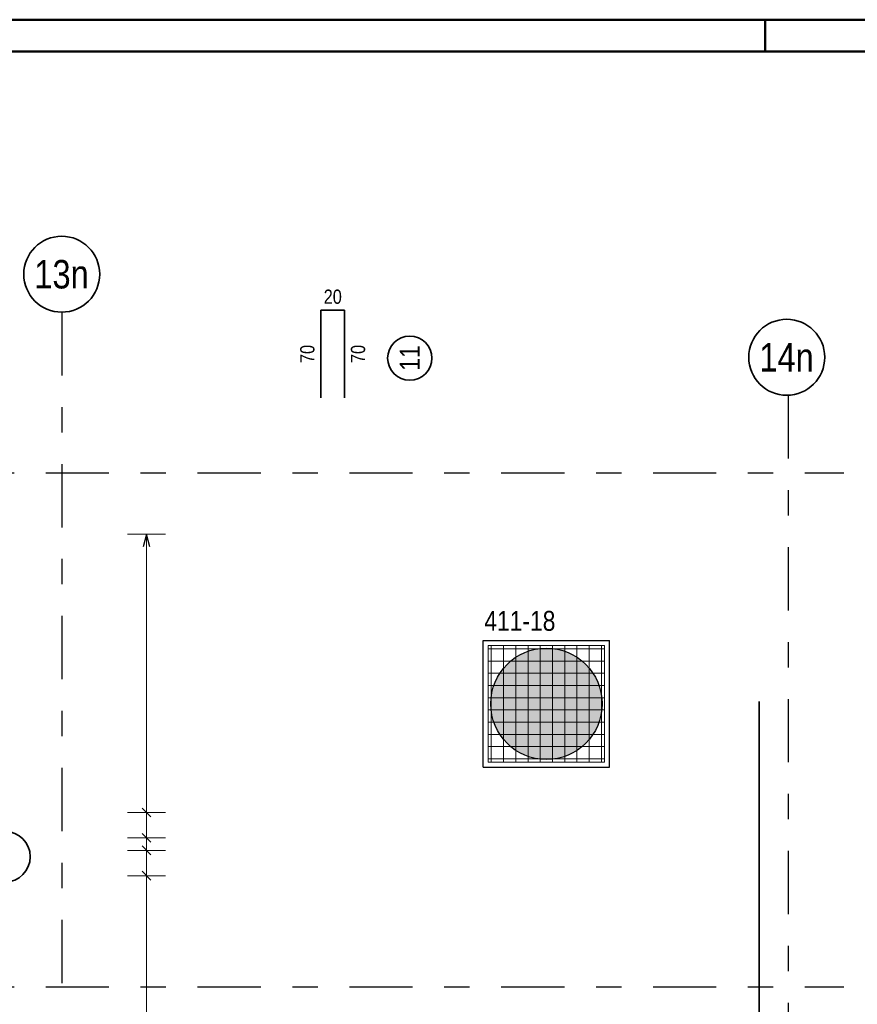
# Model space of a CAD drawing. Header units: millimetres. Extents: x -1.9 to 32.6, y 0 to 21.
# Tile 57 of 59: x 22 to 25.3, y 17.1 to 21. Entities that reach past the tile are written whole.
import ezdxf
from ezdxf.enums import TextEntityAlignment as Align

# ---------------------------------------------------------------- set-up
doc = ezdxf.new("R2010")
doc.units = ezdxf.units.MM
doc.linetypes.add('DASHDOTX2', pattern=[2, 1, -0.5, 0, -0.5])
doc.layers.add('Achsen', color=7, linetype='Continuous', lineweight=20)
doc.layers.add('nplo Bewehrung', color=7, linetype='Continuous', lineweight=20)
doc.styles.add('Arial Narrow', font='ARIALN.TTF')

msp = doc.modelspace()

# ---------------------------------------------------------------- hatches: boundary and pattern name
at = {"lineweight": 13, "true_color": 0xd7ffd7}
msp.add_hatch(color=254, dxfattribs=at).paths.add_polyline_path([(24.330138, 18.322441), (24.330118, 18.325407), (24.330058, 18.328373), (24.329958, 18.331338), (24.329819, 18.334301), (24.329639, 18.337261), (24.329419, 18.340219), (24.329159, 18.343174), (24.32886, 18.346126), (24.328521, 18.349072), (24.328142, 18.352014), (24.327723, 18.354951), (24.327265, 18.357882), (24.326767, 18.360806), (24.32623, 18.363723), (24.325654, 18.366633), (24.325039, 18.369535), (24.324384, 18.372428), (24.323691, 18.375312), (24.322959, 18.378186), (24.322188, 18.381051), (24.321378, 18.383905), (24.32053, 18.386747), (24.319644, 18.389578), (24.31872, 18.392397), (24.317758, 18.395202), (24.316758, 18.397995), (24.31572, 18.400774), (24.314646, 18.403539), (24.313534, 18.406289), (24.312385, 18.409023), (24.311199, 18.411742), (24.309976, 18.414445), (24.308718, 18.417131), (24.307423, 18.4198), (24.306092, 18.422451), (24.304726, 18.425084), (24.303325, 18.427698), (24.301888, 18.430293), (24.300416, 18.432869), (24.29891, 18.435424), (24.29737, 18.437959), (24.295795, 18.440473), (24.294187, 18.442966), (24.292545, 18.445436), (24.29087, 18.447884), (24.289162, 18.45031), (24.287422, 18.452712), (24.28565, 18.45509), (24.283845, 18.457445), (24.282009, 18.459774), (24.280142, 18.462079), (24.278244, 18.464359), (24.276315, 18.466612), (24.274356, 18.46884), (24.272367, 18.471041), (24.270349, 18.473214), (24.268302, 18.475361), (24.266225, 18.477479), (24.264121, 18.47957), (24.261988, 18.481632), (24.259828, 18.483664), (24.257641, 18.485668), (24.255427, 18.487642), (24.253186, 18.489586), (24.250919, 18.491499), (24.248627, 18.493382), (24.24631, 18.495234), (24.243968, 18.497054), (24.241601, 18.498843), (24.239211, 18.500599), (24.236797, 18.502323), (24.23436, 18.504014), (24.231901, 18.505673), (24.229419, 18.507298), (24.226916, 18.508889), (24.224392, 18.510447), (24.221847, 18.51197), (24.219281, 18.513459), (24.216696, 18.514913), (24.214091, 18.516332), (24.211467, 18.517716), (24.208825, 18.519065), (24.206165, 18.520378), (24.203488, 18.521654), (24.200793, 18.522895), (24.198082, 18.524099), (24.195355, 18.525266), (24.192613, 18.526397), (24.189856, 18.52749), (24.187084, 18.528546), (24.184298, 18.529565), (24.181498, 18.530546), (24.178686, 18.531489), (24.175861, 18.532395), (24.173025, 18.533262), (24.170176, 18.53409), (24.167317, 18.534881), (24.164448, 18.535632), (24.161568, 18.536345), (24.15868, 18.537019), (24.155782, 18.537654), (24.152876, 18.53825), (24.149963, 18.538807), (24.147042, 18.539324), (24.144114, 18.539802), (24.141181, 18.54024), (24.138241, 18.540639), (24.135297, 18.540998), (24.132348, 18.541317), (24.129395, 18.541597), (24.126438, 18.541836), (24.123479, 18.542036), (24.120517, 18.542196), (24.117553, 18.542316), (24.114588, 18.542396), (24.111622, 18.542436), (24.108655, 18.542436), (24.105689, 18.542396), (24.102724, 18.542316), (24.09976, 18.542196), (24.096798, 18.542036), (24.093839, 18.541836), (24.090882, 18.541597), (24.087929, 18.541317), (24.08498, 18.540998), (24.082035, 18.540639), (24.079096, 18.54024), (24.076162, 18.539802), (24.073235, 18.539324), (24.070314, 18.538807), (24.0674, 18.53825), (24.064495, 18.537654), (24.061597, 18.537019), (24.058708, 18.536345), (24.055829, 18.535632), (24.052959, 18.534881), (24.0501, 18.53409), (24.047252, 18.533262), (24.044415, 18.532395), (24.041591, 18.531489), (24.038778, 18.530546), (24.035979, 18.529565), (24.033193, 18.528546), (24.030421, 18.52749), (24.027664, 18.526397), (24.024921, 18.525266), (24.022195, 18.524099), (24.019484, 18.522895), (24.016789, 18.521654), (24.014112, 18.520378), (24.011452, 18.519065), (24.00881, 18.517716), (24.006186, 18.516332), (24.003581, 18.514913), (24.000996, 18.513459), (23.99843, 18.51197), (23.995885, 18.510447), (23.993361, 18.508889), (23.990857, 18.507298), (23.988376, 18.505673), (23.985916, 18.504014), (23.98348, 18.502323), (23.981066, 18.500599), (23.978675, 18.498843), (23.976309, 18.497054), (23.973967, 18.495234), (23.97165, 18.493382), (23.969357, 18.491499), (23.967091, 18.489586), (23.96485, 18.487642), (23.962636, 18.485668), (23.960449, 18.483664), (23.958289, 18.481632), (23.956156, 18.47957), (23.954051, 18.477479), (23.951975, 18.475361), (23.949928, 18.473214), (23.94791, 18.471041), (23.945921, 18.46884), (23.943962, 18.466612), (23.942033, 18.464359), (23.940135, 18.462079), (23.938268, 18.459774), (23.936432, 18.457445), (23.934627, 18.45509), (23.932855, 18.452712), (23.931114, 18.45031), (23.929407, 18.447884), (23.927732, 18.445436), (23.92609, 18.442966), (23.924482, 18.440473), (23.922907, 18.437959), (23.921367, 18.435424), (23.91986, 18.432869), (23.918389, 18.430293), (23.916952, 18.427698), (23.915551, 18.425084), (23.914184, 18.422451), (23.912854, 18.4198), (23.911559, 18.417131), (23.9103, 18.414445), (23.909078, 18.411742), (23.907892, 18.409023), (23.906743, 18.406289), (23.905631, 18.403539), (23.904556, 18.400774), (23.903519, 18.397995), (23.902519, 18.395202), (23.901557, 18.392397), (23.900633, 18.389578), (23.899747, 18.386747), (23.898899, 18.383905), (23.898089, 18.381051), (23.897318, 18.378186), (23.896586, 18.375312), (23.895892, 18.372428), (23.895238, 18.369535), (23.894623, 18.366633), (23.894046, 18.363723), (23.893509, 18.360806), (23.893012, 18.357882), (23.892554, 18.354951), (23.892135, 18.352014), (23.891756, 18.349072), (23.891417, 18.346126), (23.891118, 18.343174), (23.890858, 18.340219), (23.890638, 18.337261), (23.890458, 18.334301), (23.890318, 18.331338), (23.890218, 18.328373), (23.890158, 18.325407), (23.890138, 18.322441), (23.890158, 18.319475), (23.890218, 18.316509), (23.890318, 18.313545), (23.890458, 18.310582), (23.890638, 18.307621), (23.890858, 18.304663), (23.891118, 18.301708), (23.891417, 18.298757), (23.891756, 18.29581), (23.892135, 18.292868), (23.892554, 18.289931), (23.893012, 18.287), (23.893509, 18.284076), (23.894046, 18.281159), (23.894623, 18.278249), (23.895238, 18.275347), (23.895892, 18.272454), (23.896586, 18.26957), (23.897318, 18.266696), (23.898089, 18.263831), (23.898899, 18.260978), (23.899747, 18.258135), (23.900633, 18.255304), (23.901557, 18.252486), (23.902519, 18.24968), (23.903519, 18.246887), (23.904556, 18.244108), (23.905631, 18.241343), (23.906743, 18.238593), (23.907892, 18.235859), (23.909078, 18.23314), (23.9103, 18.230437), (23.911559, 18.227751), (23.912854, 18.225082), (23.914184, 18.222431), (23.915551, 18.219798), (23.916952, 18.217184), (23.918389, 18.214589), (23.91986, 18.212013), (23.921367, 18.209458), (23.922907, 18.206923), (23.924482, 18.204409), (23.92609, 18.201916), (23.927732, 18.199446), (23.929407, 18.196998), (23.931114, 18.194572), (23.932855, 18.19217), (23.934627, 18.189792), (23.936432, 18.187437), (23.938268, 18.185108), (23.940135, 18.182803), (23.942033, 18.180523), (23.943962, 18.17827), (23.945921, 18.176042), (23.94791, 18.173842), (23.949928, 18.171668), (23.951975, 18.169521), (23.954051, 18.167403), (23.956156, 18.165312), (23.958289, 18.163251), (23.960449, 18.161218), (23.962636, 18.159214), (23.96485, 18.15724), (23.967091, 18.155296), (23.969357, 18.153383), (23.97165, 18.1515), (23.973967, 18.149648), (23.976309, 18.147828), (23.978675, 18.14604), (23.981066, 18.144283), (23.98348, 18.142559), (23.985916, 18.140868), (23.988376, 18.139209), (23.990857, 18.137584), (23.993361, 18.135993), (23.995885, 18.134435), (23.99843, 18.132912), (24.000996, 18.131423), (24.003581, 18.129969), (24.006186, 18.12855), (24.00881, 18.127166), (24.011452, 18.125817), (24.014112, 18.124505), (24.016789, 18.123228), (24.019484, 18.121987), (24.022195, 18.120783), (24.024921, 18.119616), (24.027664, 18.118485), (24.030421, 18.117392), (24.033193, 18.116336), (24.035979, 18.115317), (24.038778, 18.114336), (24.041591, 18.113393), (24.044415, 18.112487), (24.047252, 18.11162), (24.0501, 18.110792), (24.052959, 18.110001), (24.055829, 18.10925), (24.058708, 18.108537), (24.061597, 18.107863), (24.064495, 18.107228), (24.0674, 18.106632), (24.070314, 18.106076), (24.073235, 18.105558), (24.076162, 18.10508), (24.079096, 18.104642), (24.082035, 18.104243), (24.08498, 18.103884), (24.087929, 18.103565), (24.090882, 18.103285), (24.093839, 18.103046), (24.096798, 18.102846), (24.09976, 18.102686), (24.102724, 18.102566), (24.105689, 18.102486), (24.108655, 18.102446), (24.111622, 18.102446), (24.114588, 18.102486), (24.117553, 18.102566), (24.120517, 18.102686), (24.123479, 18.102846), (24.126438, 18.103046), (24.129395, 18.103285), (24.132348, 18.103565), (24.135297, 18.103884), (24.138241, 18.104243), (24.141181, 18.104642), (24.144114, 18.10508), (24.147042, 18.105558), (24.149963, 18.106076), (24.152876, 18.106632), (24.155782, 18.107228), (24.15868, 18.107863), (24.161568, 18.108537), (24.164448, 18.10925), (24.167317, 18.110001), (24.170176, 18.110792), (24.173025, 18.11162), (24.175861, 18.112487), (24.178686, 18.113393), (24.181498, 18.114336), (24.184298, 18.115317), (24.187084, 18.116336), (24.189856, 18.117392), (24.192613, 18.118485), (24.195355, 18.119616), (24.198082, 18.120783), (24.200793, 18.121987), (24.203488, 18.123228), (24.206165, 18.124505), (24.208825, 18.125817), (24.211467, 18.127166), (24.214091, 18.12855), (24.216696, 18.129969), (24.219281, 18.131423), (24.221847, 18.132912), (24.224392, 18.134435), (24.226916, 18.135993), (24.229419, 18.137584), (24.231901, 18.139209), (24.23436, 18.140868), (24.236797, 18.142559), (24.239211, 18.144283), (24.241601, 18.14604), (24.243968, 18.147828), (24.24631, 18.149648), (24.248627, 18.1515), (24.250919, 18.153383), (24.253186, 18.155296), (24.255427, 18.15724), (24.257641, 18.159214), (24.259828, 18.161218), (24.261988, 18.163251), (24.264121, 18.165312), (24.266225, 18.167403), (24.268302, 18.169521), (24.270349, 18.171668), (24.272367, 18.173842), (24.274356, 18.176042), (24.276315, 18.17827), (24.278244, 18.180523), (24.280142, 18.182803), (24.282009, 18.185108), (24.283845, 18.187437), (24.28565, 18.189792), (24.287422, 18.19217), (24.289162, 18.194572), (24.29087, 18.196998), (24.292545, 18.199446), (24.294187, 18.201916), (24.295795, 18.204409), (24.29737, 18.206923), (24.29891, 18.209458), (24.300416, 18.212013), (24.301888, 18.214589), (24.303325, 18.217184), (24.304726, 18.219798), (24.306092, 18.222431), (24.307423, 18.225082), (24.308718, 18.227751), (24.309976, 18.230437), (24.311199, 18.23314), (24.312385, 18.235859), (24.313534, 18.238593), (24.314646, 18.241343), (24.31572, 18.244108), (24.316758, 18.246887), (24.317758, 18.24968), (24.31872, 18.252486), (24.319644, 18.255304), (24.32053, 18.258135), (24.321378, 18.260978), (24.322188, 18.263831), (24.322959, 18.266696), (24.323691, 18.26957), (24.324384, 18.272454), (24.325039, 18.275347), (24.325654, 18.278249), (24.32623, 18.281159), (24.326767, 18.284076), (24.327265, 18.287), (24.327723, 18.289931), (24.328142, 18.292868), (24.328521, 18.29581), (24.32886, 18.298757), (24.329159, 18.301708), (24.329419, 18.304663), (24.329639, 18.307621), (24.329819, 18.310582), (24.329958, 18.313545), (24.330058, 18.316509), (24.330118, 18.319475)])

# ---------------------------------------------------------------- linework, layer by layer
at = {"color": 4, "linetype": 'Continuous', "lineweight": 50}
for p, q in [((29.725, 21.025), (0, 21.025)), ((24.975, 21.025), (24.975, 20.9)), ((29.6, 20.9), (0.5, 20.9))]:
    msp.add_line(p, q, dxfattribs=at)
at = {"color": 2, "linetype": 'Continuous', "lineweight": 35, "ltscale": 2}
for p, q in [((23.31253, 19.877641), (23.21853, 19.877641)), ((23.21853, 19.877641), (23.21853, 19.530641)), ((23.31253, 19.530641), (23.31253, 19.877641)), ((24.951304, 13.331903), (24.951304, 18.331903))]:
    msp.add_line(p, q, dxfattribs=at)
at = {"color": 3, "linetype": 'Continuous', "lineweight": 25}
for p, q in [((23.859965, 18.072441), (23.859965, 18.572441)), ((23.859965, 18.572441), (24.359965, 18.572441)), ((24.359965, 18.072441), (24.359965, 18.572441)), ((23.859965, 18.072441), (24.359965, 18.072441))]:
    msp.add_line(p, q, dxfattribs=at)
at = {"color": 2, "linetype": 'Continuous', "lineweight": 35, "ltscale": 2}
msp.add_circle((23.570232, 19.687894), 0.0875, dxfattribs=at)
at = {"layer": 'Achsen', "color": 3, "linetype": 'DASHDOTX2', "lineweight": 25, "ltscale": 0.25}
for p, q in [((22.194965, 19.869562), (22.194965, 10.31573)), ((25.064965, 19.541496), (25.064965, 10.31573)), ((14.331419, 19.235042), (25.285818, 19.235042)), ((14.331419, 17.205042), (25.285818, 17.205042))]:
    msp.add_line(p, q, dxfattribs=at)
at = {"layer": 'Achsen', "color": 5, "linetype": 'Continuous', "lineweight": 18, "ltscale": 2}
for p, q in [((22.604833, 18.992044), (22.454833, 18.992044)), ((22.529833, 12.548045), (22.529833, 18.992044)), ((22.454833, 17.893067), (22.604833, 17.893067)), ((22.454833, 17.79316), (22.604833, 17.79316)), ((22.454833, 17.743207), (22.604833, 17.743207)), ((22.454833, 17.6433), (22.604833, 17.6433))]:
    msp.add_line(p, q, dxfattribs=at)
at = {"layer": 'Achsen', "color": 3, "linetype": 'Continuous', "lineweight": 25, "ltscale": 2}
for p, q in [((22.529833, 18.992044), (22.516436, 18.942044)), ((22.543231, 18.942044), (22.529833, 18.992044)), ((22.512156, 17.910745), (22.547511, 17.875389)), ((22.512156, 17.810838), (22.547511, 17.775483)), ((22.512156, 17.760884), (22.547511, 17.725529)), ((22.512156, 17.660977), (22.547511, 17.625622))]:
    msp.add_line(p, q, dxfattribs=at)
at = {"layer": 'Achsen', "color": 2, "linetype": 'Continuous', "lineweight": 35}
for centre in [(22.194965, 20.019562), (25.059965, 19.691412)]:
    msp.add_circle(centre, 0.15, dxfattribs=at)
at = {"layer": 'Achsen', "color": 2, "linetype": 'Continuous', "lineweight": 35, "ltscale": 2}
msp.add_circle((21.970366, 17.718313), 0.1, dxfattribs=at)
at = {"layer": 'nplo Bewehrung', "color": 9, "linetype": 'Continuous', "lineweight": 0, "ltscale": 2}
for p, q in [((24.339965, 18.552441), (23.879965, 18.552441)), ((23.879965, 18.552441), (23.879965, 18.092441)), ((23.882465, 18.539941), (24.337465, 18.539941)), ((23.892465, 18.094941), (23.892465, 18.549941)), ((23.940798, 18.094941), (23.940798, 18.549941)), ((23.989132, 18.094941), (23.989132, 18.549941)), ((24.037465, 18.094941), (24.037465, 18.549941)), ((24.085798, 18.094941), (24.085798, 18.549941)), ((24.134132, 18.094941), (24.134132, 18.549941)), ((24.182465, 18.094941), (24.182465, 18.549941)), ((24.230798, 18.094941), (24.230798, 18.549941)), ((24.279132, 18.094941), (24.279132, 18.549941)), ((24.327465, 18.094941), (24.327465, 18.549941)), ((24.339965, 18.092441), (24.339965, 18.552441)), ((23.882465, 18.491608), (24.337465, 18.491608)), ((23.882465, 18.443274), (24.337465, 18.443274)), ((23.882465, 18.394941), (24.337465, 18.394941)), ((23.882465, 18.346608), (24.337465, 18.346608)), ((23.882465, 18.298274), (24.337465, 18.298274)), ((23.882465, 18.249941), (24.337465, 18.249941)), ((23.882465, 18.201608), (24.337465, 18.201608)), ((23.879965, 18.154941), (23.879965, 18.092441)), ((23.882465, 18.153274), (24.337465, 18.153274)), ((23.879965, 18.092441), (24.339965, 18.092441)), ((23.879965, 18.092441), (23.942465, 18.092441)), ((23.882465, 18.104941), (24.337465, 18.104941))]:
    msp.add_line(p, q, dxfattribs=at)
at = {"layer": 'nplo Bewehrung', "color": 3, "linetype": 'Continuous', "lineweight": 25}
msp.add_circle((24.110138, 18.322441), 0.22, dxfattribs=at)

# ---------------------------------------------------------------- texts
at = {"color": 2, "lineweight": 35, "style": 'Arial Narrow'}
msp.add_text('411-18', height=0.07875, dxfattribs=at).set_placement((23.864819, 18.610877))
at = {"color": 3, "lineweight": 25, "insert": (23.230092, 19.958891), "char_height": 0.05625, "attachment_point": 1, "line_spacing_factor": 0.9, "style": 'Arial Narrow'}
msp.add_mtext('20', dxfattribs=at)
at = {"color": 3, "lineweight": 25, "char_height": 0.05625, "attachment_point": 1, "rotation": 90, "line_spacing_factor": 0.9, "style": 'Arial Narrow'}
for insert in [(23.13728, 19.668704), (23.33753, 19.668704)]:
    msp.add_mtext('70', dxfattribs=dict(at, insert=insert))
at = {"color": 2, "lineweight": 35, "insert": (23.530857, 19.638282), "char_height": 0.07875, "attachment_point": 1, "rotation": 90, "line_spacing_factor": 0.9, "style": 'Arial Narrow'}
msp.add_mtext('11', dxfattribs=at)
at = {"layer": 'Achsen', "color": 4, "lineweight": 50, "style": 'Arial Narrow'}
for s, p in [('13n', (22.194165, 20.019562)), ('14n', (25.059165, 19.691412))]:
    msp.add_text(s, height=0.1125, dxfattribs=at).set_placement(p, align=Align.MIDDLE_CENTER)

doc.saveas('drawing.dxf')
